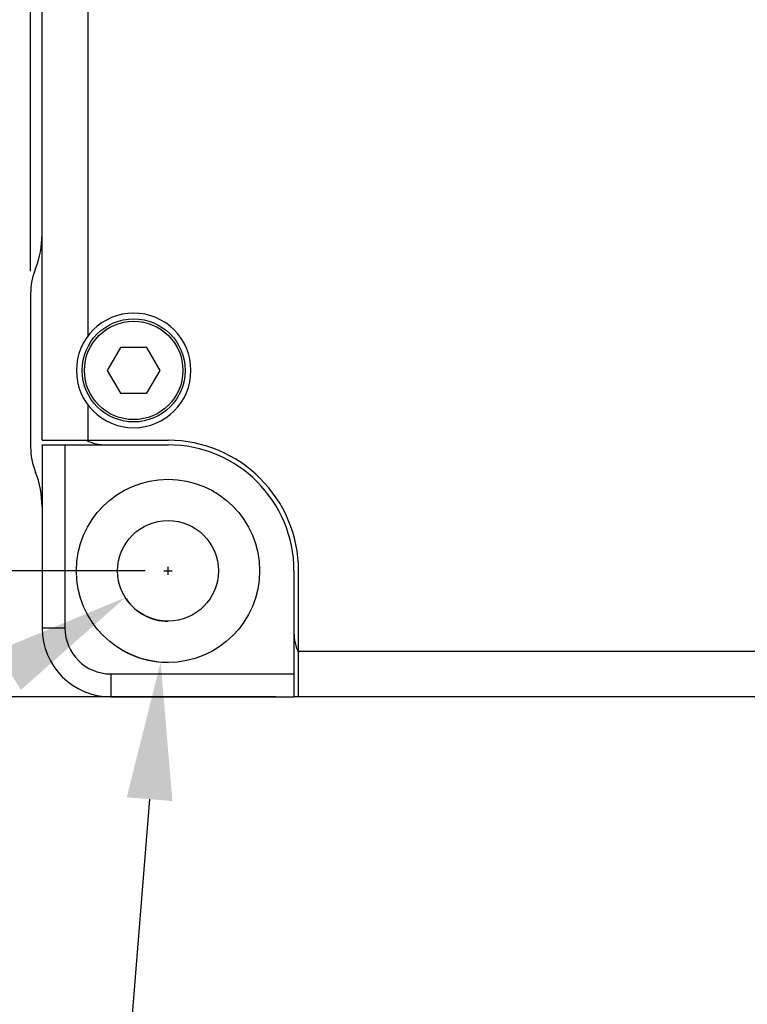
# Model space of a CAD drawing. Header units: millimetres. Extents: x 0 to 339, y 0 to 220.
# Tile 5 of 22: x 100 to 116, y 73 to 95. Entities that reach past the tile are written whole.
import ezdxf

# ---------------------------------------------------------------- set-up
doc = ezdxf.new("R2010")
doc.units = ezdxf.units.MM
doc.header["$LTSCALE"] = 23.1
doc.header["$PDMODE"] = 3
doc.header["$PDSIZE"] = 8
doc.layers.get('0').update_dxf_attribs({"linetype": 'CONTINUOUS'})
doc.layers.get('Defpoints').update_dxf_attribs({"linetype": 'CONTINUOUS'})
for name, color, linetype in [('00_COMPONENTS', 7, 'CONTINUOUS'), ('03_ALL_AXES', 7, 'CONTINUOUS'), ('09_ALL_ROUNDS', 7, 'CONTINUOUS'), ('10_ALL_CHAMFER', 7, 'CONTINUOUS'), ('20_ALL_FEATURES', 7, 'CONTINUOUS'), ('51__DRAFT_DIMS', 7, 'CONTINUOUS')]:
    doc.layers.add(name, color=color, linetype=linetype)
doc.styles.get("Standard").update_dxf_attribs({"font": '兰亭黑 GBK.TTF'})
doc.dimstyles.new('DIMSTYLE_1', dxfattribs={"dimtxt": 3, "dimasz": 3, "dimexe": 2.5, "dimexo": 0.5, "dimgap": 0.75, "dimtad": 1, "dimlfac": 2, "dimdsep": 46, "dimtxsty": 'STANDARD', "dimblk": '_FILLED', "dimblk1": '_FILLED', "dimblk2": '_FILLED', "dimcen": 0.09, "dimclrt": 3, "dimazin": 2, "dimtp": 0.5, "dimtm": 0.5, "dimtfac": 1, "dimtofl": 0, "dimtmove": 0, "dimatfit": 3, "dimldrblk": '_FILLED', "dimfxl": 1, "dimtolj": 1, "dimarcsym": 0})
doc.dimstyles.new('DIMSTYLE_3', dxfattribs={"dimtxt": 3, "dimasz": 3, "dimexe": 2.5, "dimexo": 0.5, "dimgap": 0.75, "dimtad": 1, "dimlfac": 2, "dimdsep": 46, "dimtxsty": 'STANDARD', "dimblk": '_FILLED', "dimblk1": '_FILLED', "dimblk2": '_FILLED', "dimcen": 0.09, "dimclrt": 3, "dimazin": 2, "dimtp": 0.3, "dimtm": 0.3, "dimtfac": 1, "dimtofl": 0, "dimtmove": 0, "dimatfit": 3, "dimldrblk": '_FILLED', "dimfxl": 1, "dimtolj": 1, "dimarcsym": 0})

# ---------------------------------------------------------------- blocks, each defined once
blk = doc.blocks.new('_FILLED')
at = {"color": 0, "linetype": 'ByBlock'}
blk.add_solid([(0, 0), (-1, 0.1667), (-1, -0.1667)], dxfattribs=at)
blk = doc.blocks.new('*D1')
at = {"layer": '51__DRAFT_DIMS', "color": 0, "lineweight": -2}
for p, q in [((105.708, 148.27), (66.185, 148.27)), ((68.685, 83.02), (68.685, 145.27)), ((105.708, 80.02), (66.185, 80.02))]:
    blk.add_line(p, q, dxfattribs=at)
at = {"layer": 'Defpoints', "color": 0}
for p in [(68.685, 148.27), (106.208, 148.27), (106.208, 80.02)]:
    blk.add_point(p, dxfattribs=at)
at = {"layer": '51__DRAFT_DIMS', "color": 0, "linetype": 'ByBlock', "lineweight": -2, "xscale": 3, "yscale": 3, "zscale": 3}
for p, rotation in [((68.685, 148.27), 90), ((68.685, 80.02), 270)]:
    blk.add_blockref('_FILLED', p, dxfattribs=dict(at, rotation=rotation))
at = {"layer": '51__DRAFT_DIMS', "color": 3, "insert": (63.935, 120.414), "char_height": 3, "attachment_point": 2, "rotation": 90, "line_spacing_factor": 0.9}
blk.add_mtext('\\A1;136.5', dxfattribs=at)
blk = doc.blocks.new('*D3')
at = {"layer": '51__DRAFT_DIMS', "color": 0, "lineweight": -2}
for p, q in [((102.858, 145.52), (74.644, 145.52)), ((77.144, 142.52), (77.144, 85.77)), ((102.858, 82.77), (74.644, 82.77))]:
    blk.add_line(p, q, dxfattribs=at)
at = {"layer": 'Defpoints', "color": 0}
for p in [(103.358, 145.52), (77.144, 82.77), (103.358, 82.77)]:
    blk.add_point(p, dxfattribs=at)
at = {"layer": '51__DRAFT_DIMS', "color": 0, "linetype": 'ByBlock', "lineweight": -2, "xscale": 3, "yscale": 3, "zscale": 3}
for p, rotation in [((77.144, 145.52), 89.99999999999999), ((77.144, 82.77), 270)]:
    blk.add_blockref('_FILLED', p, dxfattribs=dict(at, rotation=rotation))
at = {"layer": '51__DRAFT_DIMS', "color": 3, "insert": (72.394, 120.521), "char_height": 3, "attachment_point": 2, "rotation": 90, "line_spacing_factor": 0.9}
blk.add_mtext('\\A1;125.5', dxfattribs=at)
blk = doc.blocks.new('*D8')
at = {"layer": '51__DRAFT_DIMS', "color": 0, "lineweight": -2}
for p, q in [((100.358, 89.314), (100.358, 169.856)), ((160.358, 111.575), (160.358, 169.856)), ((103.358, 167.356), (157.358, 167.356))]:
    blk.add_line(p, q, dxfattribs=at)
at = {"layer": 'Defpoints', "color": 0}
for p in [(160.358, 167.356), (160.358, 111.075), (100.358, 88.814)]:
    blk.add_point(p, dxfattribs=at)
at = {"layer": '51__DRAFT_DIMS', "color": 0, "linetype": 'ByBlock', "lineweight": -2, "xscale": 3, "yscale": 3, "zscale": 3, "rotation": 180}
blk.add_blockref('_FILLED', (100.358, 167.356), dxfattribs=at)
at = {"layer": '51__DRAFT_DIMS', "color": 0, "linetype": 'ByBlock', "lineweight": -2, "xscale": 3, "yscale": 3, "zscale": 3}
blk.add_blockref('_FILLED', (160.358, 167.356), dxfattribs=at)
at = {"layer": '51__DRAFT_DIMS', "color": 3, "insert": (130.469, 172.106), "char_height": 3, "attachment_point": 2, "line_spacing_factor": 0.9}
blk.add_mtext('\\A1;120', dxfattribs=at)

msp = doc.modelspace()

# ---------------------------------------------------------------- linework, layer by layer
for p, q in [((103.2677, 82.7698), (103.4477, 82.7698)), ((103.3577, 82.6798), (103.3577, 82.8598)), ((102.9548, 77.7861), (102.1102, 67.3384))]:
    msp.add_line(p, q)
at = {"layer": '00_COMPONENTS'}
for p, q in [((102.319, 87.6448), (102.0303, 87.1448)), ((102.8963, 87.6448), (102.319, 87.6448)), ((103.185, 87.1448), (102.8963, 87.6448)), ((102.0303, 87.1448), (102.319, 86.6448)), ((102.8963, 86.6448), (103.185, 87.1448)), ((102.319, 86.6448), (102.8963, 86.6448))]:
    msp.add_line(p, q, dxfattribs=at)
for radius in [1.125, 1.075]:
    msp.add_circle((102.6077, 87.1448), radius, dxfattribs=at)
at = {"layer": '03_ALL_AXES'}
for centre, radius, start in [((102.6077, 87.1448), 1.25, 270), ((103.3577, 82.7698), 2.85, 0), ((103.3577, 82.7698), 2.75, 0)]:
    msp.add_arc(centre, radius, start, 90, dxfattribs=at)
at = {"layer": '09_ALL_ROUNDS'}
for p, q in [((100.3577, 88.8141), (100.3577, 85.4756)), ((106.2077, 80.0198), (106.1077, 80.0198))]:
    msp.add_line(p, q, dxfattribs=at)
for centre, radius, start, end in [((98.6077, 90.1131), 2, 338.21321, 0), ((101.8577, 88.8141), 1.5, 158.21321, 180), ((102.0077, 86.5198), 1, 244.16107, 270), ((101.8577, 85.4756), 1.5, 180, 201.78679), ((98.6077, 84.1766), 2, 0, 21.78679), ((107.1077, 81.4198), 1, 180, 205.83893)]:
    msp.add_arc(centre, radius, start, end, dxfattribs=at)
at = {"layer": '10_ALL_CHAMFER'}
for p, q in [((100.6077, 85.6198), (100.6077, 142.6698)), ((101.6077, 140.3948), (101.6077, 87.8948)), ((101.6077, 86.3948), (101.6077, 85.6198)), ((100.6077, 85.6198), (103.3577, 85.6198)), ((100.6077, 85.5198), (100.6077, 81.5198)), ((100.6077, 85.5198), (103.3577, 85.5198)), ((101.1077, 85.5198), (101.1077, 81.5198)), ((106.1077, 82.7698), (106.1077, 80.0198)), ((106.2077, 80.0198), (106.2077, 82.7698)), ((101.1077, 81.5198), (100.6077, 81.5198)), ((106.2077, 81.0198), (144.1077, 81.0198)), ((102.1077, 80.5198), (102.1077, 80.0198)), ((102.1077, 80.5198), (106.1077, 80.5198)), ((102.1077, 80.0198), (106.1077, 80.0198)), ((158.8577, 80.0198), (106.2077, 80.0198))]:
    msp.add_line(p, q, dxfattribs=at)
for centre, radius, start in [((102.6077, 87.1448), 1.25, 90), ((102.1077, 81.5198), 1.5, 180), ((102.1077, 81.5198), 1, 180)]:
    msp.add_arc(centre, radius, start, 270, dxfattribs=at)
at = {"layer": '20_ALL_FEATURES'}
for radius in [2, 1.1]:
    msp.add_circle((103.3577, 82.7698), radius, dxfattribs=at)
at = {"layer": '51__DRAFT_DIMS'}
for p, q in [((103.2677, 82.7698), (103.4477, 82.7698)), ((103.3577, 82.6798), (103.3577, 82.8598))]:
    msp.add_line(p, q, dxfattribs=at)
for radius, start in [(1.1, 213.49278), (2, 239.5814)]:
    msp.add_arc((103.3577, 82.7698), radius, start, 270, dxfattribs=at)

# ---------------------------------------------------------------- block references
at = {"xscale": 3, "yscale": 3, "zscale": 3, "rotation": 85.37842038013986}
msp.add_blockref('_FILLED', (103.1965, 80.7763), dxfattribs=at)
at = {"layer": '51__DRAFT_DIMS', "xscale": 3, "yscale": 3, "zscale": 3, "rotation": 32.00759851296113}
msp.add_blockref('_FILLED', (102.4249, 82.1868), dxfattribs=at)

# ---------------------------------------------------------------- dimensions: what is measured, and where the dimension line sits
at = {"layer": '51__DRAFT_DIMS'}
dim = msp.add_linear_dim(base=(160.3577, 167.3563), p1=(100.3577, 88.8141), p2=(160.3577, 111.0751), dimstyle='DIMSTYLE_3', dxfattribs=at)
dim.commit()
dim.dimension.update_dxf_attribs({"geometry": '*D8', "text_midpoint": (130.469, 167.3563), "dimtype": 160})
for base, p1, p2, angle, picture, middle in [((68.6848, 148.2698), (106.2077, 80.0198), (106.2077, 148.2698), 90, '*D1', (68.6848, 120.4142)), ((77.1435, 82.7698), (103.3577, 145.5198), (103.3577, 82.7698), 270, '*D3', (77.1435, 120.521))]:
    dim = msp.add_linear_dim(base=base, p1=p1, p2=p2, angle=angle, dimstyle='DIMSTYLE_1', dxfattribs=at)
    dim.commit()
    dim.dimension.update_dxf_attribs({"geometry": picture, "text_midpoint": middle, "dimtype": 160})

doc.saveas('drawing.dxf')
